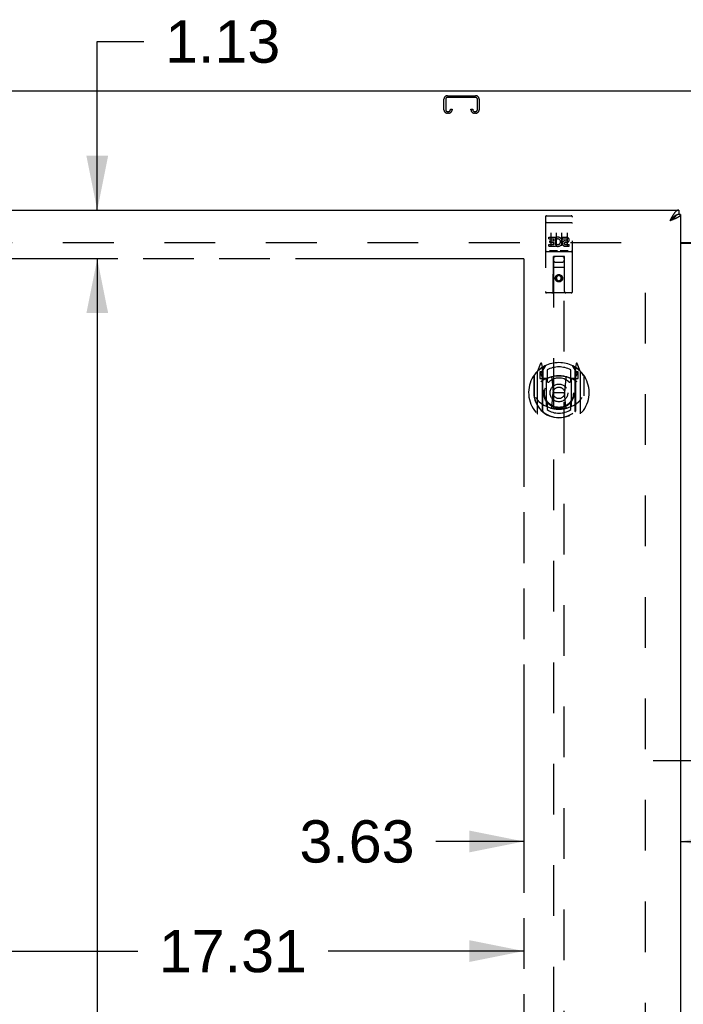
# Model space of a CAD drawing. Header units: inches. Extents: x 0 to 213, y 0 to 138.
# Tile 8 of 16: x 51 to 67, y 84 to 106. Entities that reach past the tile are written whole.
import ezdxf

# ---------------------------------------------------------------- set-up
doc = ezdxf.new("R2010")
doc.units = ezdxf.units.IN
doc.header["$LTSCALE"] = 11.73
doc.header["$MEASUREMENT"] = 0
doc.linetypes.add('HIDDEN', pattern=[0.2, 0.1, -0.1])
doc.linetypes.add('PHANTOM', pattern=[0.8, 0.45, -0.05, 0.1, -0.05, 0.1, -0.05])
doc.layers.get('0').update_dxf_attribs({"linetype": 'CONTINUOUS'})
for name, color, linetype in [('02___PRT_ALL_AXES', 7, 'CONTINUOUS'), ('AVAILABLE_DOOR_SPACE', 7, 'CONTINUOUS'), ('DEFAULT_2', 8, 'HIDDEN'), ('DIMENSIONS', 7, 'CONTINUOUS')]:
    doc.layers.add(name, color=color, linetype=linetype)
doc.styles.get("Standard").update_dxf_attribs({"font": 'arial.ttf'})
doc.dimstyles.new('DIMSTYLE_2', dxfattribs={"dimtxt": 0.978545, "dimasz": 1.254545, "dimexe": 0.09, "dimexo": 0.07, "dimgap": 0.039, "dimtad": 0, "dimtih": 1, "dimtoh": 1, "dimzin": 4, "dimdsep": 46, "dimtxsty": 'Standard', "dimblk": '_FILLED', "dimblk1": '_FILLED', "dimblk2": '_FILLED', "dimcen": 0.09, "dimazin": 1, "dimtfac": 1, "dimtdec": 3, "dimtofl": 0, "dimtmove": 0, "dimatfit": 3, "dimldrblk": '_FILLED', "dimfxl": 1, "dimtolj": 1, "dimtzin": 4, "dimarcsym": 0})

# ---------------------------------------------------------------- blocks, each defined once
blk = doc.blocks.new('_FILLED')
at = {"color": 0, "linetype": 'ByBlock'}
blk.add_solid([(0, 0), (-1, 0.2), (-1, -0.2)], dxfattribs=at)
blk = doc.blocks.new('*D13')
at = {"layer": 'DIMENSIONS', "color": 2, "linetype": 'Continuous'}
for p, q in [((68.589, 89.327), (66.08, 89.327)), ((72.214, 89.327), (74.496, 89.327))]:
    blk.add_line(p, q, dxfattribs=at)
at = {"layer": 'DIMENSIONS', "color": 2, "linetype": 'Continuous', "xscale": 1.2545454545, "yscale": 1.2545454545, "zscale": 1.2545454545}
blk.add_blockref('_FILLED', (68.589, 89.327), dxfattribs=at)
at = {"layer": 'DIMENSIONS', "color": 2, "linetype": 'Continuous', "xscale": 1.2545454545, "yscale": 1.2545454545, "zscale": 1.2545454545, "rotation": 180}
blk.add_blockref('_FILLED', (72.214, 89.327), dxfattribs=at)
at = {"layer": 'DIMENSIONS', "color": 2, "linetype": 'Continuous', "insert": (74.986, 89.817), "char_height": 0.9785, "width": 2.65917, "attachment_point": 1, "line_spacing_factor": 0.9}
blk.add_mtext('3.63', dxfattribs=at)
blk = doc.blocks.new('*D14')
at = {"layer": 'DIMENSIONS', "color": 2, "linetype": 'Continuous'}
for p, q in [((63.089, 87.461), (61.055, 87.461)), ((66.714, 87.461), (69.223, 87.461))]:
    blk.add_line(p, q, dxfattribs=at)
at = {"layer": 'DIMENSIONS', "color": 2, "linetype": 'Continuous', "xscale": 1.2545454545, "yscale": 1.2545454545, "zscale": 1.2545454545}
blk.add_blockref('_FILLED', (63.089, 87.461), dxfattribs=at)
at = {"layer": 'DIMENSIONS', "color": 2, "linetype": 'Continuous', "xscale": 1.2545454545, "yscale": 1.2545454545, "zscale": 1.2545454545, "rotation": 180}
blk.add_blockref('_FILLED', (66.714, 87.461), dxfattribs=at)
at = {"layer": 'DIMENSIONS', "color": 2, "linetype": 'Continuous', "insert": (60.566, 87.951), "char_height": 0.9785, "width": 2.65917, "attachment_point": 3, "line_spacing_factor": 0.9}
blk.add_mtext('3.63', dxfattribs=at)
blk = doc.blocks.new('*D15')
at = {"layer": 'DIMENSIONS', "color": 2, "linetype": 'Continuous'}
for p, q in [((45.777, 84.926), (54.168, 84.926)), ((63.089, 84.926), (58.566, 84.926))]:
    blk.add_line(p, q, dxfattribs=at)
at = {"layer": 'DIMENSIONS', "color": 2, "linetype": 'Continuous', "xscale": 1.2545454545, "yscale": 1.2545454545, "zscale": 1.2545454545, "rotation": 180}
blk.add_blockref('_FILLED', (45.777, 84.926), dxfattribs=at)
at = {"layer": 'DIMENSIONS', "color": 2, "linetype": 'Continuous', "xscale": 1.2545454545, "yscale": 1.2545454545, "zscale": 1.2545454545}
blk.add_blockref('_FILLED', (63.089, 84.926), dxfattribs=at)
at = {"layer": 'DIMENSIONS', "color": 2, "linetype": 'Continuous', "insert": (56.367, 85.415), "char_height": 0.9785, "width": 3.41945, "attachment_point": 2, "line_spacing_factor": 0.9}
blk.add_mtext('17.31', dxfattribs=at)
blk = doc.blocks.new('*D17')
at = {"layer": 'DIMENSIONS', "color": 2, "linetype": 'Continuous'}
for p, q in [((53.233, 102.064), (53.233, 105.961)), ((53.233, 105.961), (54.312, 105.961)), ((53.233, 100.939), (53.233, 98.43))]:
    blk.add_line(p, q, dxfattribs=at)
at = {"layer": 'DIMENSIONS', "color": 2, "linetype": 'Continuous', "xscale": 1.2545454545, "yscale": 1.2545454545, "zscale": 1.2545454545}
for p, rotation in [((53.233, 102.064), 270), ((53.233, 100.939), 90)]:
    blk.add_blockref('_FILLED', p, dxfattribs=dict(at, rotation=rotation))
at = {"layer": 'DIMENSIONS', "color": 2, "linetype": 'Continuous', "insert": (54.802, 106.45), "char_height": 0.9785, "width": 2.65917, "attachment_point": 1, "line_spacing_factor": 0.9}
blk.add_mtext('1.13', dxfattribs=at)
blk = doc.blocks.new('*D19')
at = {"layer": 'DIMENSIONS', "color": 2, "linetype": 'Continuous'}
for p, q in [((53.233, 100.939), (53.233, 71.793)), ((53.233, 40.689), (53.233, 68.368))]:
    blk.add_line(p, q, dxfattribs=at)
at = {"layer": 'DIMENSIONS', "color": 2, "linetype": 'Continuous', "xscale": 1.2545454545, "yscale": 1.2545454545, "zscale": 1.2545454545}
for p, rotation in [((53.233, 100.939), 90), ((53.233, 40.689), 270)]:
    blk.add_blockref('_FILLED', p, dxfattribs=dict(at, rotation=rotation))
at = {"layer": 'DIMENSIONS', "color": 2, "linetype": 'Continuous', "insert": (53.233, 71.303), "char_height": 0.9785, "width": 3.41945, "attachment_point": 2, "line_spacing_factor": 0.9}
blk.add_mtext('60.25\\Ptyp.', dxfattribs=at)

msp = doc.modelspace()

# ---------------------------------------------------------------- linework, layer by layer
at = {"color": 3, "linetype": 'Continuous'}
for p, q in [((91.6, 104.814), (43.704, 104.814)), ((44.069, 102.064), (66.672, 102.064)), ((66.484, 101.849), (66.468, 101.818)), ((66.492, 101.826), (66.468, 101.818)), ((66.491, 101.861), (66.484, 101.849)), ((66.497, 101.873), (66.491, 101.861)), ((66.51, 101.833), (66.492, 101.826)), ((66.522, 101.838), (66.51, 101.833)), ((66.533, 101.842), (66.522, 101.838)), ((66.545, 101.846), (66.533, 101.842)), ((66.556, 101.851), (66.545, 101.846)), ((66.567, 101.855), (66.556, 101.851)), ((66.714, 101.96), (66.714, 39.668)), ((66.714, 101.314), (68.589, 101.314)), ((66.714, 101.299), (68.589, 101.299))]:
    msp.add_line(p, q, dxfattribs=at)
at = {"color": 7, "linetype": 'Continuous'}
for p, q in [((66.672, 102.064), (66.672, 101.96)), ((66.484, 101.836), (66.468, 101.818)), ((66.476, 101.823), (66.468, 101.818)), ((66.488, 101.831), (66.476, 101.823)), ((66.494, 101.846), (66.484, 101.836)), ((66.496, 101.836), (66.488, 101.831)), ((66.501, 101.853), (66.494, 101.846)), ((66.504, 101.841), (66.496, 101.836)), ((66.507, 101.86), (66.501, 101.853)), ((66.512, 101.847), (66.504, 101.841)), ((66.61, 101.944), (66.608, 101.943)), ((66.714, 101.96), (66.672, 101.96))]:
    msp.add_line(p, q, dxfattribs=at)
at = {"color": 3, "linetype": 'Continuous'}
for points in [[(66.672, 102.064), (66.669, 102.064), (66.665, 102.064), (66.662, 102.063), (66.659, 102.063), (66.656, 102.062), (66.652, 102.061), (66.649, 102.06), (66.646, 102.059), (66.642, 102.058), (66.639, 102.056), (66.636, 102.055), (66.633, 102.053), (66.629, 102.051), (66.626, 102.049), (66.623, 102.046), (66.619, 102.044), (66.616, 102.042), (66.613, 102.039), (66.609, 102.036), (66.606, 102.033), (66.603, 102.03), (66.6, 102.027), (66.596, 102.023), (66.593, 102.02), (66.59, 102.016), (66.586, 102.012), (66.583, 102.009), (66.58, 102.005), (66.576, 102), (66.573, 101.996), (66.57, 101.992), (66.567, 101.987), (66.563, 101.983), (66.56, 101.978), (66.557, 101.973), (66.553, 101.968), (66.55, 101.963)], [(66.55, 101.963), (66.547, 101.958), (66.543, 101.953), (66.54, 101.948), (66.537, 101.943), (66.534, 101.937), (66.53, 101.932), (66.527, 101.926), (66.524, 101.92), (66.52, 101.915), (66.517, 101.909), (66.514, 101.903), (66.51, 101.897), (66.507, 101.891), (66.504, 101.885), (66.497, 101.873)], [(66.614, 101.875), (66.61, 101.873), (66.605, 101.871), (66.599, 101.869), (66.594, 101.867), (66.589, 101.864), (66.584, 101.862), (66.578, 101.86), (66.573, 101.858), (66.567, 101.855)], [(66.714, 101.96), (66.714, 101.958), (66.714, 101.956), (66.713, 101.953), (66.713, 101.951), (66.712, 101.949), (66.711, 101.947), (66.71, 101.944), (66.709, 101.942), (66.708, 101.94), (66.707, 101.938), (66.705, 101.936), (66.703, 101.933), (66.702, 101.931), (66.7, 101.929), (66.698, 101.927), (66.695, 101.924), (66.693, 101.922), (66.69, 101.92), (66.688, 101.918), (66.685, 101.916), (66.682, 101.913), (66.679, 101.911), (66.676, 101.909), (66.673, 101.907), (66.669, 101.904), (66.666, 101.902), (66.662, 101.9), (66.658, 101.898), (66.654, 101.895), (66.65, 101.893), (66.646, 101.891), (66.642, 101.889), (66.638, 101.887), (66.633, 101.884), (66.629, 101.882), (66.624, 101.88), (66.619, 101.878), (66.614, 101.875)]]:
    msp.add_lwpolyline(points, dxfattribs=at)
at = {"color": 7, "linetype": 'Continuous'}
for points in [[(66.608, 101.943), (66.606, 101.942), (66.603, 101.94), (66.6, 101.938), (66.596, 101.937), (66.593, 101.935), (66.59, 101.932), (66.586, 101.93), (66.583, 101.928), (66.58, 101.926), (66.576, 101.923), (66.573, 101.921), (66.57, 101.918), (66.567, 101.916), (66.563, 101.913), (66.56, 101.91), (66.557, 101.908), (66.553, 101.905), (66.55, 101.902), (66.547, 101.899), (66.543, 101.896), (66.54, 101.893), (66.537, 101.89), (66.534, 101.887), (66.53, 101.884), (66.527, 101.88), (66.524, 101.877), (66.52, 101.874), (66.517, 101.87), (66.514, 101.867), (66.507, 101.86)], [(66.608, 101.943), (66.607, 101.942), (66.606, 101.939), (66.605, 101.936), (66.604, 101.934), (66.603, 101.931), (66.601, 101.928), (66.6, 101.926), (66.598, 101.923), (66.597, 101.92), (66.595, 101.918), (66.593, 101.915), (66.591, 101.913), (66.589, 101.91), (66.587, 101.907), (66.584, 101.905), (66.582, 101.902), (66.579, 101.899), (66.577, 101.897), (66.574, 101.894), (66.571, 101.891), (66.568, 101.889), (66.565, 101.886), (66.562, 101.884), (66.559, 101.881), (66.556, 101.878), (66.553, 101.876), (66.549, 101.873), (66.546, 101.87), (66.542, 101.868), (66.539, 101.865), (66.535, 101.862), (66.532, 101.86), (66.528, 101.857), (66.524, 101.854), (66.52, 101.852), (66.516, 101.849), (66.512, 101.847)], [(66.672, 101.96), (66.669, 101.96), (66.665, 101.96), (66.662, 101.96), (66.659, 101.959), (66.656, 101.959), (66.652, 101.958), (66.649, 101.958), (66.646, 101.957), (66.642, 101.956), (66.639, 101.955), (66.636, 101.955), (66.633, 101.954), (66.629, 101.952), (66.626, 101.951), (66.623, 101.95), (66.619, 101.948), (66.616, 101.947), (66.613, 101.945), (66.61, 101.944)]]:
    msp.add_lwpolyline(points, dxfattribs=at)
at = {"layer": '02___PRT_ALL_AXES', "color": 8, "linetype": 'HIDDEN'}
for p, q in [((63.619, 101.932), (64.184, 101.932)), ((63.67, 101.396), (63.67, 101.439)), ((63.67, 101.439), (63.826, 101.439)), ((63.67, 101.396), (63.783, 101.396)), ((63.691, 101.311), (63.691, 101.354)), ((63.691, 101.354), (63.783, 101.354)), ((63.783, 101.354), (63.783, 101.396)), ((63.826, 101.261), (63.826, 101.439)), ((63.85, 101.391), (63.833, 101.43)), ((63.982, 101.396), (63.982, 101.439)), ((63.982, 101.439), (64.075, 101.439)), ((63.982, 101.396), (64.075, 101.396)), ((64.046, 101.352), (64.075, 101.352)), ((63.67, 101.226), (63.67, 101.268)), ((63.67, 101.268), (63.783, 101.268)), ((63.67, 101.226), (63.826, 101.226)), ((63.691, 101.311), (63.783, 101.311)), ((63.783, 101.268), (63.783, 101.311)), ((63.826, 101.261), (63.839, 101.28)), ((63.826, 101.226), (63.826, 101.238)), ((63.829, 101.236), (63.826, 101.238)), ((64.042, 101.311), (64.088, 101.311)), ((64.046, 101.268), (64.138, 101.268)), ((64.046, 101.226), (64.138, 101.226)), ((64.138, 101.226), (64.138, 101.268)), ((63.619, 101.104), (64.184, 101.104))]:
    msp.add_line(p, q, dxfattribs=at)
msp.add_circle((63.902, 100.487), 0.085, dxfattribs=at)
for centre, radius, start, end in [((63.876, 101.332), 0.107, 244.2636, 113.4027), ((63.876, 101.332), 0.0639, 234.8895, 113.4026), ((64.046, 101.289), 0.0635, 90, 270), ((64.075, 101.374), 0.0644, 282.2995, 90.0775), ((64.075, 101.374), 0.0219, 269.9011, 90), ((64.046, 101.29), 0.0219, 100.307, 270)]:
    msp.add_arc(centre, radius, start, end, dxfattribs=at)
at = {"layer": 'AVAILABLE_DOOR_SPACE', "color": 4, "linetype": 'PHANTOM'}
for q in [(45.777, 100.939), (63.089, 71.689)]:
    msp.add_line((63.089, 100.939), q, dxfattribs=at)
at = {"layer": 'DEFAULT_2', "color": 8, "linetype": 'HIDDEN'}
for p, q in [((61.245, 104.384), (61.245, 104.63)), ((61.285, 104.63), (61.285, 104.384)), ((61.325, 104.71), (61.978, 104.71)), ((61.978, 104.67), (61.325, 104.67)), ((62.018, 104.384), (62.018, 104.63)), ((62.058, 104.63), (62.058, 104.384)), ((61.325, 104.344), (61.353, 104.344)), ((61.353, 104.304), (61.325, 104.304)), ((61.393, 104.384), (61.393, 104.398)), ((61.393, 104.398), (61.433, 104.398)), ((61.433, 104.398), (61.433, 104.384)), ((61.87, 104.384), (61.87, 104.398)), ((61.87, 104.398), (61.91, 104.398)), ((61.91, 104.398), (61.91, 104.384)), ((61.95, 104.344), (61.978, 104.344)), ((61.978, 104.304), (61.95, 104.304)), ((63.589, 101.902), (63.589, 100.177)), ((63.684, 101.932), (63.869, 101.932)), ((63.934, 101.932), (64.119, 101.932)), ((64.214, 100.177), (64.214, 101.902)), ((63.606, 101.773), (63.605, 101.773)), ((63.606, 101.773), (63.606, 101.773)), ((63.607, 101.773), (63.606, 101.773)), ((63.608, 101.773), (63.607, 101.773)), ((63.609, 101.773), (63.608, 101.773)), ((63.61, 101.773), (63.609, 101.773)), ((63.61, 101.773), (63.61, 101.773)), ((63.611, 101.773), (63.61, 101.773)), ((63.612, 101.773), (63.611, 101.773)), ((63.613, 101.773), (63.612, 101.773)), ((63.614, 101.773), (63.613, 101.773)), ((63.614, 101.773), (63.614, 101.773)), ((63.615, 101.773), (63.614, 101.773)), ((63.616, 101.774), (63.615, 101.773)), ((63.617, 101.774), (63.616, 101.774)), ((63.618, 101.774), (63.617, 101.774)), ((63.619, 101.774), (63.618, 101.774)), ((63.619, 101.774), (64.184, 101.774)), ((64.184, 101.774), (64.185, 101.774)), ((64.185, 101.774), (64.186, 101.774)), ((64.186, 101.774), (64.187, 101.774)), ((64.187, 101.774), (64.187, 101.773)), ((64.187, 101.773), (64.188, 101.773)), ((64.188, 101.773), (64.189, 101.773)), ((64.189, 101.773), (64.19, 101.773)), ((64.19, 101.773), (64.191, 101.773)), ((64.191, 101.773), (64.192, 101.773)), ((64.192, 101.773), (64.192, 101.773)), ((64.192, 101.773), (64.193, 101.773)), ((64.193, 101.773), (64.194, 101.773)), ((64.194, 101.773), (64.195, 101.773)), ((64.195, 101.773), (64.196, 101.773)), ((64.196, 101.773), (64.196, 101.773)), ((64.196, 101.773), (64.197, 101.773)), ((63.714, 101.54), (63.714, 101.234)), ((63.839, 101.54), (63.839, 101.234)), ((63.964, 101.54), (63.964, 101.234)), ((64.089, 101.54), (64.089, 101.234)), ((45.402, 101.314), (66.006, 101.314)), ((63.863, 101.12), (63.691, 101.12)), ((64.113, 101.12), (63.941, 101.12)), ((65.902, 40.329), (65.902, 101.299)), ((63.619, 101.104), (64.184, 101.104)), ((63.772, 100.177), (63.775, 100.987)), ((63.777, 100.987), (63.775, 100.987)), ((63.777, 100.987), (63.777, 72.985)), ((64.027, 100.987), (63.777, 100.987)), ((64.027, 72.985), (64.027, 100.987)), ((64.028, 100.987), (64.027, 100.987)), ((64.032, 100.177), (64.028, 100.987)), ((64.029, 100.737), (63.774, 100.737)), ((63.817, 100.862), (63.987, 100.862)), ((63.902, 100.558), (63.839, 100.522)), ((63.839, 100.522), (63.839, 100.45)), ((63.839, 100.522), (63.849, 100.517)), ((63.839, 100.45), (63.849, 100.456)), ((63.839, 100.45), (63.902, 100.414)), ((63.902, 100.547), (63.849, 100.517)), ((63.849, 100.517), (63.849, 100.456)), ((63.849, 100.456), (63.902, 100.426)), ((63.902, 100.558), (63.902, 100.547)), ((63.964, 100.522), (63.902, 100.558)), ((63.954, 100.517), (63.902, 100.547)), ((63.902, 100.426), (63.954, 100.456)), ((63.902, 100.414), (63.964, 100.45)), ((63.964, 100.522), (63.954, 100.517)), ((63.954, 100.456), (63.954, 100.517)), ((63.964, 100.45), (63.954, 100.456)), ((63.964, 100.45), (63.964, 100.522)), ((63.902, 100.414), (63.902, 100.426)), ((64.184, 100.147), (63.619, 100.147)), ((63.476, 98.512), (63.406, 98.337)), ((63.498, 98.408), (63.498, 98.407)), ((63.498, 98.407), (63.498, 98.407)), ((63.498, 98.407), (63.498, 98.407)), ((63.519, 98.429), (63.505, 98.509)), ((63.519, 97.413), (63.519, 98.429)), ((63.527, 98.357), (63.597, 98.466)), ((63.527, 97.412), (63.527, 98.416)), ((63.529, 98.391), (63.529, 98.184)), ((64.207, 98.466), (64.277, 98.357)), ((64.274, 98.184), (64.274, 98.391)), ((64.277, 97.412), (64.277, 98.416)), ((64.298, 98.509), (64.284, 98.429)), ((64.284, 98.429), (64.284, 97.413)), ((64.305, 98.407), (64.301, 98.41)), ((64.306, 98.407), (64.305, 98.407)), ((64.397, 98.337), (64.327, 98.512)), ((63.319, 98.231), (63.319, 97.843)), ((63.327, 98.228), (63.327, 97.771)), ((63.402, 98.326), (63.402, 97.359)), ((63.459, 98.322), (63.459, 98.172)), ((63.519, 98.322), (63.459, 98.322)), ((63.459, 98.172), (63.519, 98.172)), ((63.467, 98.289), (63.497, 98.243)), ((63.527, 98.297), (63.472, 98.297)), ((63.619, 98.171), (63.547, 98.171)), ((63.549, 98.164), (63.615, 98.164)), ((63.619, 97.529), (63.619, 98.161)), ((63.627, 98.369), (63.627, 98.116)), ((63.738, 98.187), (63.769, 97.843)), ((64.065, 98.187), (64.034, 97.843)), ((64.177, 98.116), (64.177, 98.369)), ((64.257, 98.171), (64.184, 98.171)), ((64.184, 98.161), (64.184, 97.529)), ((64.188, 98.164), (64.254, 98.164)), ((64.332, 98.297), (64.277, 98.297)), ((64.344, 98.322), (64.284, 98.322)), ((64.284, 98.172), (64.344, 98.172)), ((64.306, 98.243), (64.336, 98.289)), ((64.344, 98.172), (64.344, 98.322)), ((64.402, 97.359), (64.402, 98.326)), ((64.477, 98.228), (64.477, 97.771)), ((64.484, 97.843), (64.484, 98.231)), ((63.319, 97.843), (63.334, 97.843)), ((63.327, 97.771), (63.327, 97.768)), ((63.739, 97.503), (63.769, 97.843)), ((63.769, 97.843), (64.034, 97.843)), ((64.064, 97.503), (64.034, 97.843)), ((64.484, 97.843), (64.469, 97.843)), ((64.477, 97.771), (64.476, 97.768)), ((63.627, 97.555), (63.627, 97.452)), ((64.177, 97.452), (64.177, 97.555))]:
    msp.add_line(p, q, dxfattribs=at)
for points in [[(63.605, 101.773), (63.605, 101.773), (63.604, 101.773), (63.604, 101.773), (63.603, 101.772), (63.603, 101.772), (63.603, 101.772), (63.602, 101.772), (63.602, 101.772), (63.602, 101.772), (63.601, 101.772), (63.601, 101.772), (63.601, 101.772), (63.6, 101.772), (63.6, 101.772), (63.6, 101.772), (63.599, 101.772), (63.599, 101.772), (63.599, 101.772), (63.598, 101.772), (63.598, 101.771), (63.598, 101.771), (63.598, 101.771), (63.597, 101.771), (63.597, 101.771), (63.597, 101.771), (63.596, 101.771), (63.596, 101.771), (63.596, 101.771), (63.596, 101.771), (63.595, 101.771), (63.595, 101.771), (63.595, 101.77), (63.595, 101.77), (63.594, 101.77), (63.594, 101.77), (63.594, 101.77), (63.594, 101.77), (63.593, 101.77), (63.593, 101.77), (63.593, 101.77), (63.593, 101.77), (63.593, 101.77), (63.592, 101.77), (63.592, 101.769), (63.592, 101.769), (63.592, 101.769), (63.592, 101.769), (63.592, 101.769), (63.591, 101.769), (63.591, 101.769), (63.591, 101.769), (63.591, 101.769), (63.591, 101.769), (63.591, 101.768), (63.59, 101.768), (63.59, 101.768), (63.59, 101.768), (63.59, 101.768), (63.59, 101.768), (63.59, 101.768), (63.59, 101.768), (63.59, 101.768), (63.59, 101.768), (63.59, 101.767), (63.59, 101.767), (63.589, 101.767), (63.589, 101.767), (63.589, 101.767), (63.589, 101.767), (63.589, 101.767), (63.589, 101.767), (63.589, 101.767), (63.589, 101.767), (63.589, 101.766), (63.589, 101.766), (63.589, 101.766), (63.589, 101.766)], [(64.197, 101.773), (64.198, 101.773), (64.198, 101.773), (64.199, 101.773), (64.199, 101.773), (64.199, 101.773), (64.2, 101.772), (64.2, 101.772), (64.2, 101.772), (64.201, 101.772), (64.201, 101.772), (64.201, 101.772), (64.202, 101.772), (64.202, 101.772), (64.202, 101.772), (64.203, 101.772), (64.203, 101.772), (64.203, 101.772), (64.204, 101.772), (64.204, 101.772), (64.204, 101.772), (64.205, 101.772), (64.205, 101.771), (64.205, 101.771), (64.206, 101.771), (64.206, 101.771), (64.206, 101.771), (64.206, 101.771), (64.207, 101.771), (64.207, 101.771), (64.207, 101.771), (64.208, 101.771), (64.208, 101.771), (64.208, 101.771), (64.208, 101.77), (64.209, 101.77), (64.209, 101.77), (64.209, 101.77), (64.209, 101.77), (64.209, 101.77), (64.21, 101.77), (64.21, 101.77), (64.21, 101.77), (64.21, 101.77), (64.211, 101.77), (64.211, 101.77), (64.211, 101.769), (64.211, 101.769), (64.211, 101.769), (64.211, 101.769), (64.212, 101.769), (64.212, 101.769), (64.212, 101.769), (64.212, 101.769), (64.212, 101.769), (64.212, 101.769), (64.213, 101.768), (64.213, 101.768), (64.213, 101.768), (64.213, 101.768), (64.213, 101.768), (64.213, 101.768), (64.213, 101.768), (64.213, 101.768), (64.213, 101.768), (64.214, 101.768), (64.214, 101.767), (64.214, 101.767), (64.214, 101.767), (64.214, 101.767), (64.214, 101.767), (64.214, 101.767), (64.214, 101.767), (64.214, 101.767), (64.214, 101.767), (64.214, 101.767), (64.214, 101.766), (64.214, 101.766), (64.214, 101.766), (64.214, 101.766)], [(63.691, 101.12), (63.69, 101.12), (63.69, 101.12), (63.69, 101.12), (63.69, 101.12), (63.69, 101.12), (63.689, 101.12), (63.689, 101.12), (63.689, 101.12), (63.689, 101.12), (63.689, 101.12), (63.689, 101.12), (63.688, 101.12), (63.688, 101.12), (63.688, 101.12), (63.688, 101.12), (63.688, 101.12), (63.688, 101.12), (63.687, 101.12), (63.687, 101.12), (63.687, 101.12), (63.687, 101.12), (63.687, 101.12), (63.687, 101.12), (63.686, 101.12), (63.686, 101.12), (63.686, 101.12), (63.686, 101.12), (63.686, 101.12), (63.686, 101.12), (63.686, 101.12), (63.686, 101.12), (63.685, 101.12), (63.685, 101.12), (63.685, 101.12), (63.685, 101.12), (63.685, 101.12), (63.685, 101.12), (63.685, 101.12), (63.685, 101.12), (63.685, 101.12), (63.685, 101.121), (63.684, 101.121), (63.684, 101.121), (63.684, 101.121), (63.684, 101.121), (63.684, 101.121)], [(63.869, 101.121), (63.869, 101.121), (63.869, 101.121), (63.869, 101.121), (63.869, 101.121), (63.869, 101.121), (63.869, 101.12), (63.868, 101.12), (63.868, 101.12), (63.868, 101.12), (63.868, 101.12), (63.868, 101.12), (63.868, 101.12), (63.868, 101.12), (63.868, 101.12), (63.868, 101.12), (63.867, 101.12), (63.867, 101.12), (63.867, 101.12), (63.867, 101.12), (63.867, 101.12), (63.867, 101.12), (63.867, 101.12), (63.867, 101.12), (63.866, 101.12), (63.866, 101.12), (63.866, 101.12), (63.866, 101.12), (63.866, 101.12), (63.866, 101.12), (63.865, 101.12), (63.865, 101.12), (63.865, 101.12), (63.865, 101.12), (63.865, 101.12), (63.865, 101.12), (63.864, 101.12), (63.864, 101.12), (63.864, 101.12), (63.864, 101.12), (63.864, 101.12), (63.864, 101.12), (63.863, 101.12), (63.863, 101.12), (63.863, 101.12), (63.863, 101.12)], [(63.941, 101.12), (63.94, 101.12), (63.94, 101.12), (63.94, 101.12), (63.94, 101.12), (63.94, 101.12), (63.939, 101.12), (63.939, 101.12), (63.939, 101.12), (63.939, 101.12), (63.939, 101.12), (63.939, 101.12), (63.938, 101.12), (63.938, 101.12), (63.938, 101.12), (63.938, 101.12), (63.938, 101.12), (63.938, 101.12), (63.937, 101.12), (63.937, 101.12), (63.937, 101.12), (63.937, 101.12), (63.937, 101.12), (63.937, 101.12), (63.936, 101.12), (63.936, 101.12), (63.936, 101.12), (63.936, 101.12), (63.936, 101.12), (63.936, 101.12), (63.936, 101.12), (63.936, 101.12), (63.935, 101.12), (63.935, 101.12), (63.935, 101.12), (63.935, 101.12), (63.935, 101.12), (63.935, 101.12), (63.935, 101.12), (63.935, 101.12), (63.935, 101.12), (63.935, 101.121), (63.934, 101.121), (63.934, 101.121), (63.934, 101.121), (63.934, 101.121), (63.934, 101.121)], [(64.119, 101.121), (64.119, 101.121), (64.119, 101.121), (64.119, 101.121), (64.119, 101.121), (64.119, 101.121), (64.119, 101.12), (64.118, 101.12), (64.118, 101.12), (64.118, 101.12), (64.118, 101.12), (64.118, 101.12), (64.118, 101.12), (64.118, 101.12), (64.118, 101.12), (64.118, 101.12), (64.117, 101.12), (64.117, 101.12), (64.117, 101.12), (64.117, 101.12), (64.117, 101.12), (64.117, 101.12), (64.117, 101.12), (64.117, 101.12), (64.116, 101.12), (64.116, 101.12), (64.116, 101.12), (64.116, 101.12), (64.116, 101.12), (64.116, 101.12), (64.115, 101.12), (64.115, 101.12), (64.115, 101.12), (64.115, 101.12), (64.115, 101.12), (64.115, 101.12), (64.114, 101.12), (64.114, 101.12), (64.114, 101.12), (64.114, 101.12), (64.114, 101.12), (64.114, 101.12), (64.113, 101.12), (64.113, 101.12), (64.113, 101.12), (64.113, 101.12)], [(63.369, 97.729), (63.372, 97.724), (63.375, 97.719), (63.378, 97.714), (63.381, 97.709), (63.384, 97.705), (63.387, 97.701), (63.389, 97.697), (63.392, 97.693), (63.394, 97.689), (63.397, 97.685), (63.399, 97.682), (63.402, 97.679), (63.404, 97.675), (63.406, 97.672), (63.409, 97.669), (63.411, 97.667), (63.413, 97.664), (63.415, 97.661), (63.417, 97.659), (63.419, 97.656), (63.421, 97.654), (63.423, 97.651), (63.425, 97.649), (63.427, 97.647), (63.429, 97.645), (63.431, 97.643), (63.433, 97.641), (63.434, 97.64), (63.436, 97.638), (63.438, 97.636), (63.439, 97.635), (63.441, 97.633), (63.443, 97.632), (63.444, 97.63), (63.446, 97.629), (63.447, 97.628)], [(64.356, 97.628), (64.357, 97.629), (64.359, 97.63), (64.36, 97.632), (64.362, 97.633), (64.364, 97.635), (64.365, 97.636), (64.367, 97.638), (64.369, 97.64), (64.371, 97.641), (64.372, 97.643), (64.374, 97.645), (64.376, 97.647), (64.378, 97.649), (64.38, 97.651), (64.382, 97.654), (64.384, 97.656), (64.386, 97.659), (64.388, 97.661), (64.39, 97.664), (64.392, 97.666), (64.394, 97.669), (64.397, 97.672), (64.399, 97.675), (64.401, 97.679), (64.404, 97.682), (64.406, 97.685), (64.409, 97.689), (64.411, 97.693), (64.414, 97.697), (64.417, 97.701), (64.419, 97.705), (64.422, 97.709), (64.425, 97.714), (64.428, 97.719), (64.431, 97.724), (64.434, 97.729)], [(64.09, 97.486), (64.084, 97.484), (64.079, 97.483), (64.073, 97.481), (64.068, 97.48), (64.062, 97.479), (64.057, 97.478), (64.052, 97.476), (64.046, 97.475), (64.041, 97.474), (64.035, 97.473), (64.03, 97.472), (64.024, 97.471), (64.019, 97.47), (64.013, 97.469), (64.008, 97.468), (64.002, 97.467), (63.996, 97.466), (63.991, 97.466), (63.985, 97.465), (63.98, 97.464), (63.974, 97.464), (63.969, 97.463), (63.963, 97.463), (63.957, 97.462), (63.952, 97.462), (63.946, 97.461), (63.941, 97.461), (63.935, 97.461), (63.93, 97.461), (63.924, 97.46), (63.918, 97.46), (63.913, 97.46), (63.907, 97.46), (63.902, 97.46), (63.896, 97.46), (63.89, 97.46), (63.885, 97.46), (63.879, 97.46), (63.874, 97.461), (63.868, 97.461), (63.862, 97.461), (63.857, 97.461), (63.851, 97.462), (63.846, 97.462), (63.84, 97.463), (63.835, 97.463), (63.829, 97.464), (63.823, 97.464), (63.818, 97.465), (63.812, 97.466), (63.807, 97.466), (63.801, 97.467), (63.796, 97.468), (63.79, 97.469), (63.785, 97.47), (63.779, 97.471), (63.774, 97.472), (63.768, 97.473), (63.763, 97.474), (63.757, 97.475), (63.752, 97.476), (63.746, 97.478), (63.741, 97.479), (63.735, 97.48), (63.73, 97.481), (63.724, 97.483), (63.719, 97.484), (63.714, 97.486)]]:
    msp.add_lwpolyline(points, dxfattribs=at)
for centre, radius in [((63.902, 100.487), 0.0845), ((63.902, 97.836), 0.35), ((63.902, 97.836), 0.335), ((63.902, 97.836), 0.205), ((63.902, 97.836), 0.133)]:
    msp.add_circle(centre, radius, dxfattribs=at)
for centre, radius, start, end in [((61.325, 104.63), 0.08, 90, 180), ((61.325, 104.63), 0.04, 90, 180), ((61.978, 104.63), 0.08, 0, 90), ((61.978, 104.63), 0.04, 0, 90), ((61.325, 104.384), 0.08, 180, 270), ((61.325, 104.384), 0.04, 180, 270), ((61.353, 104.384), 0.08, 270, 360), ((61.353, 104.384), 0.04, 270, 360), ((61.95, 104.384), 0.08, 180, 270), ((61.95, 104.384), 0.04, 180, 270), ((61.978, 104.384), 0.08, 270, 360), ((61.978, 104.384), 0.04, 270, 360), ((63.619, 101.902), 0.03, 90, 180), ((64.184, 101.902), 0.03, 0, 90), ((63.619, 101.074), 0.03, 90, 180), ((63.817, 100.947), 0.04, 90, 180), ((63.817, 100.902), 0.04, 180, 270), ((63.987, 100.947), 0.04, 0, 90), ((63.987, 100.902), 0.04, 270, 360), ((64.184, 101.074), 0.03, 0, 90), ((63.619, 100.177), 0.03, 180, 270), ((63.742, 100.177), 0.03, 270, 360), ((64.062, 100.177), 0.03, 180, 270), ((64.184, 100.177), 0.03, 270, 360), ((63.902, 97.843), 0.7, 125.5126, 54.4874), ((63.902, 97.836), 0.7, 35.2961, 144.7039), ((63.49, 98.507), 0.015, 10, 158.1959), ((63.507, 98.396), 0.02, 0, 125.5126), ((63.509, 98.391), 0.02, 0, 125.2543), ((63.547, 98.416), 0.02, 121.4688, 179.9992), ((63.902, 97.836), 0.6, 62.7204, 117.2796), ((64.257, 98.416), 0.02, 0, 58.5295), ((64.294, 98.391), 0.02, 54.7457, 180), ((64.297, 98.396), 0.02, 54.4874, 180), ((64.313, 98.507), 0.015, 21.8041, 170), ((63.347, 98.228), 0.02, 144.7039, 180), ((63.417, 98.326), 0.015, 135.0748, 180), ((63.472, 98.292), 0.005, 90, 212.6792), ((63.902, 97.53), 0.7, 53.2319, 126.7681), ((63.339, 98.142), 0.188, 0, 32.6792), ((63.547, 98.191), 0.02, 180, 270), ((63.549, 98.184), 0.02, 180, 270), ((63.615, 98.184), 0.02, 270, 293.464), ((63.634, 98.161), 0.015, 112.9863, 180), ((63.902, 97.523), 0.7, 66.536, 113.464), ((63.902, 97.836), 0.343, 48.8739, 131.1261), ((63.719, 98.185), 0.02, 5.0796, 105.6131), ((64.085, 98.185), 0.02, 74.3869, 174.9204), ((64.169, 98.161), 0.015, 0, 67.0137), ((64.188, 98.184), 0.02, 246.536, 270), ((64.254, 98.184), 0.02, 270, 360), ((64.257, 98.191), 0.02, 270, 360), ((64.465, 98.142), 0.188, 147.3208, 180), ((64.332, 98.292), 0.005, 327.3208, 90), ((64.387, 98.326), 0.015, 0, 44.9252), ((64.457, 98.228), 0.02, 0, 35.2961), ((63.657, 98.116), 0.03, 180, 311.1261), ((64.147, 98.116), 0.03, 228.8739, 360), ((63.902, 97.845), 0.583, 180.2464, 359.7536), ((63.347, 97.771), 0.02, 180, 187.6622), ((63.902, 97.846), 0.58, 187.6622, 352.3378), ((64.457, 97.771), 0.02, 352.3378, 360), ((63.902, 98.16), 0.7, 229.529, 310.471), ((63.634, 97.529), 0.015, 180, 247.0137), ((63.657, 97.555), 0.03, 48.8739, 180), ((63.902, 97.836), 0.343, 228.8739, 311.1261), ((63.719, 97.505), 0.02, 254.4248, 354.9204), ((64.084, 97.505), 0.02, 185.0796, 285.5752), ((64.147, 97.555), 0.03, 0, 131.1261), ((64.169, 97.529), 0.015, 292.9863, 360), ((63.417, 97.359), 0.015, 180, 224.9252), ((63.534, 97.413), 0.015, 180, 229.6413), ((63.547, 97.412), 0.02, 180, 230.6594), ((63.902, 97.846), 0.48, 235.0461, 304.9539), ((64.257, 97.412), 0.02, 309.3378, 359.9984), ((64.269, 97.413), 0.015, 310.3587, 360), ((64.387, 97.359), 0.015, 315.0748, 360)]:
    msp.add_arc(centre, radius, start, end, dxfattribs=at)

# ---------------------------------------------------------------- dimensions: what is measured, and where the dimension line sits
at = {"layer": 'DIMENSIONS', "color": 2, "linetype": 'Continuous'}
for base, p1, p2, angle, picture, middle in [((53.233371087, 102.064038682), (63.089078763, 100.939038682), (66.652078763, 102.064038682), 90, '*D17', (56.173519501, 105.955103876)), ((68.589078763, 89.327348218), (72.214078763, 100.939038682), (68.589078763, 39.688038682), 180, '*D13', (76.313850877, 89.321887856))]:
    dim = msp.add_linear_dim(base=base, p1=p1, p2=p2, angle=angle, dimstyle='DIMSTYLE_2', dxfattribs=at)
    dim.commit()
    dim.dimension.update_dxf_attribs({"geometry": picture, "text_midpoint": middle, "dimtype": 160})
for base, p1, p2, picture, middle in [((66.714078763, 87.461432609), (63.089078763, 71.689038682), (66.714078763, 101.940038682), '*D14', (59.234908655, 87.455976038)), ((63.089, 84.926), (45.777, 100.939), (63.089, 100.939), '*D15', (56.314, 84.921))]:
    dim = msp.add_linear_dim(base=base, p1=p1, p2=p2, dimstyle='DIMSTYLE_2', dxfattribs=at)
    dim.commit()
    dim.dimension.update_dxf_attribs({"geometry": picture, "text_midpoint": middle, "dimtype": 160})
dim = msp.add_linear_dim(base=(53.233, 40.689), p1=(63.089, 100.939), p2=(63.089, 40.689), angle=270, text='<>\\Ptyp.', dimstyle='DIMSTYLE_2', dxfattribs=at)
dim.commit()
dim.dimension.update_dxf_attribs({"geometry": '*D19', "text_midpoint": (53.233, 70.08), "dimtype": 160})

doc.saveas('drawing.dxf')
